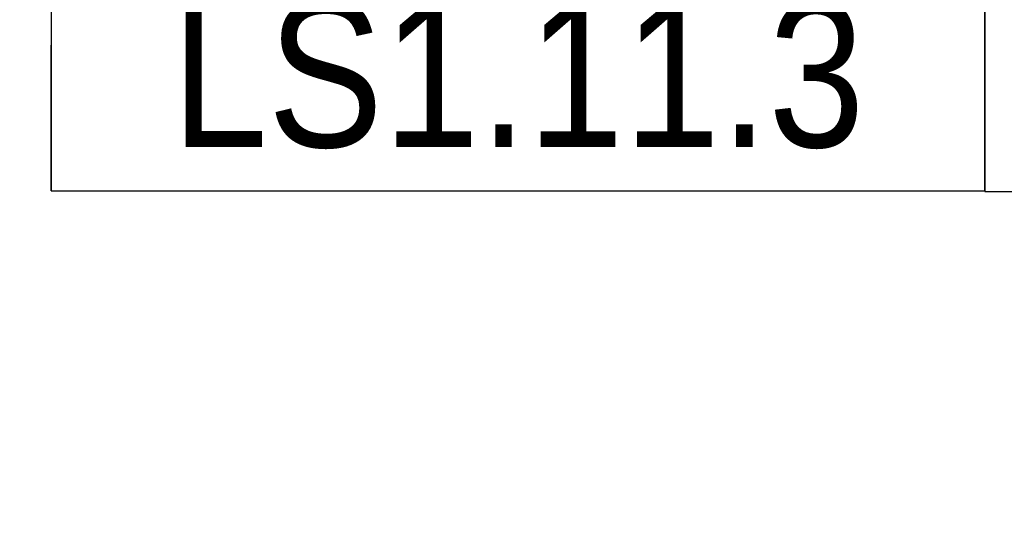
# Model space of a CAD drawing. Header units: millimetres. Extents: x 2069 to 83669, y 801 to 118701.
# Tile 142 of 147: x 40532 to 42220, y 93627 to 94473. Entities that reach past the tile are written whole.
import ezdxf
from ezdxf import colors
from ezdxf.entities.mleader import LeaderData, LeaderLine
from ezdxf.enums import TextEntityAlignment as Align
from ezdxf.math import Vec2, Vec3

# ---------------------------------------------------------------- set-up
doc = ezdxf.new("R2018")
doc.units = ezdxf.units.MM
doc.set_wipeout_variables(frame=1)
doc.layers.add('КИП_выноска', color=6, linetype='Continuous', lineweight=25)
doc.styles.add('Arial', font='arial.ttf', dxfattribs={"width": 0.85, "height": 350})
doc.styles.add('GOST 2.304', font='simplex.shx', dxfattribs={"width": 0.65, "oblique": 15})
doc.styles.get("Standard").update_dxf_attribs({"font": 'arial.ttf'})

# ---------------------------------------------------------------- blocks, each defined once
blk = doc.blocks.new('_None')
blk = doc.blocks.new('*U216')
at = {"color": 0, "linetype": 'Continuous', "lineweight": 30, "ltscale": 75, "width": 0.85, "flags": 104}
blk.add_attdef('ПРИМЕЧАНИЕ_1', text='', height=2.5, dxfattribs=at).set_placement((8, 3.611), align=Align.BOTTOM_CENTER)
at = {"color": 0, "lineweight": 30, "style": 'GOST 2.304', "width": 0.85}
for tag, p in [('ИМЯ_КАБЕЛЯ_2', (8, -7.5)), ('ИМЯ_КАБЕЛЯ_3', (8, -12.5)), ('ИМЯ_КАБЕЛЯ_4', (8, -17.5)), ('ИМЯ_КАБЕЛЯ_5', (8, -22.5)), ('ИМЯ_КАБЕЛЯ_6', (8, -27.5)), ('ИМЯ_КАБЕЛЯ_7', (8, -32.5)), ('ИМЯ_КАБЕЛЯ_8', (8, -37.5)), ('ИМЯ_КАБЕЛЯ_9', (8, -42.5))]:
    blk.add_attdef(tag, text='', height=2.5, dxfattribs=at).set_placement(p, align=Align.BOTTOM_CENTER)
at = {"color": 0, "lineweight": 30, "width": 0.85, "flags": 104}
blk.add_attdef('ПРИМЕЧАНИЕ_2', text='', height=2.5, dxfattribs=at).set_placement((8, -7.53), align=Align.BOTTOM_CENTER)
at = {"linetype": 'Continuous'}
blk.add_wipeout([(0, 2.5), (16, 2.5), (16, -2.5), (0, -2.5)], dxfattribs=at)
at = {"color": 0}
blk.add_line((0, -2.5), (0, 0), dxfattribs=at)
at = {"color": 0, "linetype": 'Continuous'}
blk.add_lwpolyline([(0, -2.5), (16, -2.5), (16, 2.5), (0, 2.5)], close=True, dxfattribs=at)
at = {"color": 0, "lineweight": 30, "style": 'GOST 2.304', "width": 0.85}
blk.add_attdef('ИМЯ_КАБЕЛЯ_1', text='', height=2.5, dxfattribs=at).set_placement((8, -2.5), align=Align.BOTTOM_CENTER)

msp = doc.modelspace()

# ---------------------------------------------------------------- leaders
at = {"layer": 'КИП_выноска'}
ml = msp.add_multileader_mtext('Standard', dxfattribs=at)
ml.set_content('LS1.11.1...LS1.11.4\\PДН1.11.1, ДН1.11.2', color=256, style='Arial')
ml.set_leader_properties(color=256, linetype='ByLayer', lineweight=-1)
ml.set_arrow_properties(name='NONE')
ml.build(insert=Vec2(0, 0))
ml.multileader.update_dxf_attribs({"has_dogleg": 0, "text_left_attachment_type": 6, "text_right_attachment_type": 6, "dogleg_length": 0.5, "arrow_head_size": 300})
ctx = ml.context
ctx.base_point, ctx.char_height, ctx.arrow_head_size, ctx.landing_gap_size, ctx.plane_origin = Vec3(40582.1, 96256.8), 250, 300, 100, Vec3(46454.7, 93696.2)
ctx.left_attachment, ctx.right_attachment = 6, 6
notes = []
notes.append((ctx, [(0, (1, 1, 0), (40581.6, 96256.8), (1, 0), 0.5, [(0, [(39013.3, 93092.2)], 0, [])])]))
ctx.mtext.insert, ctx.mtext.width, ctx.mtext.flow_direction = Vec3(40682.1, 96565.1), 3078.848, 5
ctx.mtext.has_bg_fill, ctx.mtext.bg_color, ctx.mtext.bg_scale_factor, ctx.mtext.bg_transparency, ctx.mtext.use_window_bg_color = 1, -1027028792, 1.5, 0, 1
for ctx, leaders in notes:
    for number, flags, end, landing, length, lines in leaders:
        leader = LeaderData()
        leader.index, (leader.has_last_leader_line, leader.has_dogleg_vector, leader.attachment_direction) = number, flags
        leader.last_leader_point, leader.dogleg_vector, leader.dogleg_length = Vec3(end), Vec3(landing), length
        for number, points, colour, breaks in lines:
            line = LeaderLine()
            line.index, line.vertices, line.color, line.breaks = number, Vec3.list(points), colors.encode_raw_color(colour), breaks
            leader.lines.append(line)
        ctx.leaders.append(leader)

# ---------------------------------------------------------------- next in the draw order: block references
ref = msp.add_blockref('*U216', (40586.6, 94928.6), dxfattribs=dict(at, xscale=100, yscale=100, zscale=100))
lines = msp.add_mtext('\\W0.8500;', dxfattribs={"layer": '0', "color": 0, "lineweight": 30, "insert": (41386.6, 94175.5), "char_height": 2.5, "attachment_point": 1})
ref.add_attrib('ПРИМЕЧАНИЕ_2', '', (41386.6, 94175.5), dxfattribs={"flags": 104}).embed_mtext(lines)

# ---------------------------------------------------------------- next in the draw order: block references
ref = msp.add_blockref('*U216', (40586.6, 94429.6), dxfattribs=dict(at, xscale=100, yscale=100, zscale=100))
ref.add_attrib('ИМЯ_КАБЕЛЯ_1', 'LS1.11.3', dxfattribs={"layer": '0', "color": 0, "lineweight": 30, "height": 250, "style": 'Arial', "width": 0.85}).set_placement((41386.6, 94179.6), align=Align.BOTTOM_CENTER)
lines = msp.add_mtext('\\W0.8500;', dxfattribs={"layer": '0', "color": 0, "lineweight": 30, "insert": (41386.6, 93676.6), "char_height": 2.5, "attachment_point": 1})
ref.add_attrib('ПРИМЕЧАНИЕ_2', '', (41386.6, 93676.6), dxfattribs={"flags": 104}).embed_mtext(lines)

# ---------------------------------------------------------------- next in the draw order: block references
at = {"layer": 'КИП_выноска', "xscale": 100, "yscale": 100, "zscale": 100}
msp.add_blockref('*U216', (42186.6, 94428.6), dxfattribs=at)

doc.saveas('drawing.dxf')
